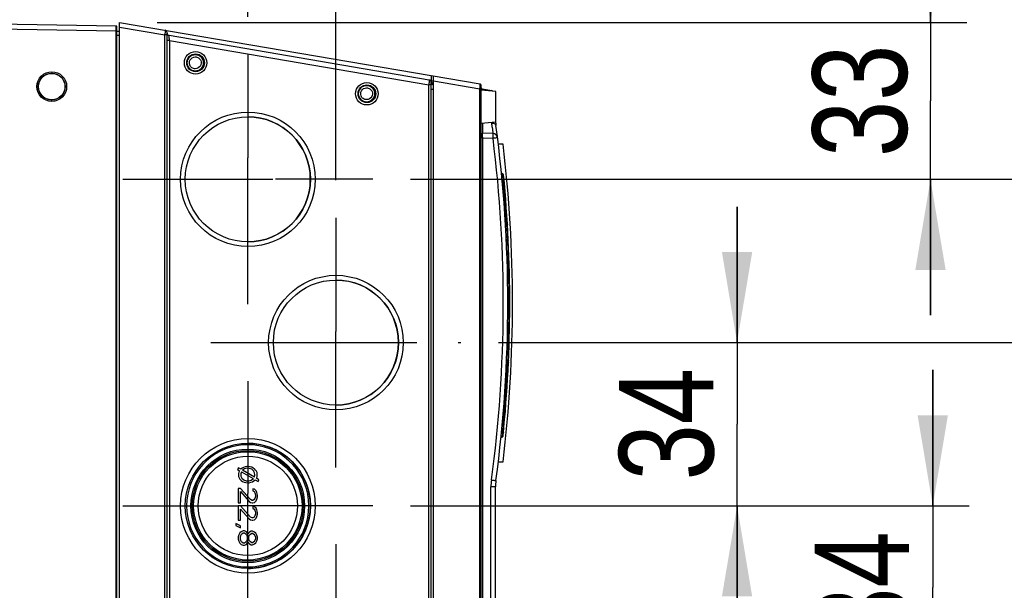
# Model space of a CAD drawing. Header units: inches. Extents: x 0 to 82.7, y 0 to 58.5.
# Tile 33 of 67: x 35.4 to 43.5, y 48.9 to 53.7. Entities that reach past the tile are written whole.
import ezdxf

# ---------------------------------------------------------------- set-up
doc = ezdxf.new("R2010")
doc.units = ezdxf.units.IN
doc.header["$LTSCALE"] = 4.547244
doc.header["$MEASUREMENT"] = 0
doc.linetypes.add('CENTER', pattern=[0.6, 0.375, -0.075, 0.075, -0.075])
doc.layers.get('0').update_dxf_attribs({"linetype": 'CONTINUOUS'})
doc.layers.add('DEFAULT_1', color=7, linetype='CENTER')
doc.styles.get("Standard").update_dxf_attribs({"font": 'txt', "width": 0.8})
doc.dimstyles.new('DIMSTYLE_1', dxfattribs={"dimtxt": 0.78125, "dimasz": 0.75, "dimexe": 0.18, "dimexo": 0.0625, "dimgap": 0.09, "dimtad": 1, "dimdec": 0, "dimzin": 4, "dimdsep": 46, "dimtxsty": 'STANDARD', "dimblk": '_FILLED', "dimblk1": '_FILLED', "dimblk2": '_FILLED', "dimcen": 0.09, "dimadec": 0, "dimazin": 0, "dimtfac": 1, "dimtdec": 0, "dimtofl": 0, "dimtmove": 0, "dimatfit": 3, "dimldrblk": '_FILLED', "dimfxl": 1, "dimtolj": 1, "dimtzin": 4, "dimarcsym": 0})

# ---------------------------------------------------------------- blocks, each defined once
blk = doc.blocks.new('_FILLED')
at = {"color": 0, "linetype": 'BYBLOCK'}
blk.add_solid([(0, 0), (-1, 0.167), (-1, -0.167)], dxfattribs=at)
blk = doc.blocks.new('*D15')
at = {"color": 7, "linetype": 'CONTINUOUS'}
for p, q in [((37.2451, 53.6804), (37.2451, 54.7572)), ((37.9734, 52.3287), (37.9734, 54.7572)), ((37.2451, 54.4572), (36.1201, 54.4572)), ((36.1201, 54.4572), (37.6092, 54.4572)), ((40.7919, 54.4572), (37.6092, 54.4572)), ((37.9734, 54.4572), (40.7919, 54.4572))]:
    blk.add_line(p, q, dxfattribs=at)
at = {"color": 7, "linetype": 'CONTINUOUS', "xscale": 0.75, "yscale": 0.75, "zscale": 0.75}
blk.add_blockref('_FILLED', (37.2451, 54.4572), dxfattribs=at)
at = {"color": 7, "linetype": 'CONTINUOUS', "xscale": 0.75, "yscale": 0.75, "zscale": 0.75, "rotation": 180}
blk.add_blockref('_FILLED', (37.9734, 54.4572), dxfattribs=at)
at = {"color": 7, "linetype": 'CONTINUOUS', "insert": (39.5419, 55.4338), "char_height": 0.78125, "width": 1.25, "attachment_point": 1, "line_spacing_factor": 0.9}
blk.add_mtext('18', dxfattribs=at)
blk = doc.blocks.new('*D16')
at = {"color": 7, "linetype": 'CONTINUOUS'}
for p, q in [((42.8934, 53.6336), (42.8934, 54.7586)), ((42.8934, 54.7586), (42.8934, 52.984)), ((36.4966, 53.6336), (43.1934, 53.6336)), ((42.8934, 51.2094), (42.8934, 52.984)), ((38.591, 52.3344), (43.1934, 52.3344)), ((42.8934, 52.3344), (42.8934, 51.2094))]:
    blk.add_line(p, q, dxfattribs=at)
at = {"color": 7, "linetype": 'CONTINUOUS', "xscale": 0.75, "yscale": 0.75, "zscale": 0.75}
for p, rotation in [((42.8934, 53.6336), 270), ((42.8934, 52.3344), 90)]:
    blk.add_blockref('_FILLED', p, dxfattribs=dict(at, rotation=rotation))
at = {"color": 7, "linetype": 'CONTINUOUS', "insert": (41.9169, 52.984), "char_height": 0.78125, "width": 1.25, "attachment_point": 2, "rotation": 90, "line_spacing_factor": 0.9}
blk.add_mtext('33', dxfattribs=at)
blk = doc.blocks.new('*D17')
at = {"color": 7, "linetype": 'CONTINUOUS'}
for p, q in [((44.5983, 52.3344), (44.5983, 53.4594)), ((44.5983, 53.4594), (44.5983, 51.6585)), ((38.591, 52.3344), (44.8983, 52.3344)), ((44.5983, 49.8577), (44.5983, 51.6585)), ((39.3193, 50.9827), (44.8983, 50.9827)), ((44.5983, 50.9827), (44.5983, 49.8577))]:
    blk.add_line(p, q, dxfattribs=at)
at = {"color": 7, "linetype": 'CONTINUOUS', "xscale": 0.75, "yscale": 0.75, "zscale": 0.75}
for p, rotation in [((44.5983, 52.3344), 270), ((44.5983, 50.9827), 90)]:
    blk.add_blockref('_FILLED', p, dxfattribs=dict(at, rotation=rotation))
at = {"color": 7, "linetype": 'CONTINUOUS', "insert": (43.6218, 51.6585), "char_height": 0.78125, "width": 1.25, "attachment_point": 2, "rotation": 90, "line_spacing_factor": 0.9}
blk.add_mtext('34', dxfattribs=at)
blk = doc.blocks.new('*D18')
at = {"color": 7, "linetype": 'CONTINUOUS'}
for p, q in [((41.2932, 50.9827), (41.2932, 52.1077)), ((41.2932, 52.1077), (41.2932, 50.3069)), ((39.3193, 50.9827), (41.5932, 50.9827)), ((41.2932, 48.506), (41.2932, 50.3069)), ((38.5913, 49.631), (41.5932, 49.631)), ((41.2932, 49.631), (41.2932, 48.506))]:
    blk.add_line(p, q, dxfattribs=at)
at = {"color": 7, "linetype": 'CONTINUOUS', "xscale": 0.75, "yscale": 0.75, "zscale": 0.75}
for p, rotation in [((41.2932, 50.9827), 270), ((41.2932, 49.631), 90)]:
    blk.add_blockref('_FILLED', p, dxfattribs=dict(at, rotation=rotation))
at = {"color": 7, "linetype": 'CONTINUOUS', "insert": (40.3166, 50.3069), "char_height": 0.78125, "width": 1.25, "attachment_point": 2, "rotation": 90, "line_spacing_factor": 0.9}
blk.add_mtext('34', dxfattribs=at)
blk = doc.blocks.new('*D19')
at = {"color": 7, "linetype": 'CONTINUOUS'}
for p, q in [((42.9121, 49.631), (42.9121, 50.756)), ((42.9121, 50.756), (42.9121, 48.9552)), ((38.5913, 49.631), (43.2121, 49.631)), ((42.9121, 47.1543), (42.9121, 48.9552)), ((39.3196, 48.2793), (43.2121, 48.2793)), ((42.9121, 48.2793), (42.9121, 47.1543))]:
    blk.add_line(p, q, dxfattribs=at)
at = {"color": 7, "linetype": 'CONTINUOUS', "xscale": 0.75, "yscale": 0.75, "zscale": 0.75}
for p, rotation in [((42.9121, 49.631), 270), ((42.9121, 48.2793), 90)]:
    blk.add_blockref('_FILLED', p, dxfattribs=dict(at, rotation=rotation))
at = {"color": 7, "linetype": 'CONTINUOUS', "insert": (41.9356, 48.9552), "char_height": 0.78125, "width": 1.25, "attachment_point": 2, "rotation": 90, "line_spacing_factor": 0.9}
blk.add_mtext('34', dxfattribs=at)
blk = doc.blocks.new('*D20')
at = {"color": 7, "linetype": 'CONTINUOUS'}
for p, q in [((44.6217, 48.2793), (44.6217, 49.4043)), ((44.6217, 49.4043), (44.6217, 47.6035)), ((39.3196, 48.2793), (44.9217, 48.2793)), ((44.6217, 45.8026), (44.6217, 47.6035)), ((38.591, 46.9276), (44.9217, 46.9276)), ((44.6217, 46.9276), (44.6217, 45.8026))]:
    blk.add_line(p, q, dxfattribs=at)
at = {"color": 7, "linetype": 'CONTINUOUS', "xscale": 0.75, "yscale": 0.75, "zscale": 0.75}
for p, rotation in [((44.6217, 48.2793), 270), ((44.6217, 46.9276), 90)]:
    blk.add_blockref('_FILLED', p, dxfattribs=dict(at, rotation=rotation))
at = {"color": 7, "linetype": 'CONTINUOUS', "insert": (43.6451, 47.6035), "char_height": 0.78125, "width": 1.25, "attachment_point": 2, "rotation": 90, "line_spacing_factor": 0.9}
blk.add_mtext('34', dxfattribs=at)

msp = doc.modelspace()

# ---------------------------------------------------------------- linework, layer by layer
at = {"color": 7, "linetype": 'CONTINUOUS'}
for p, q in [((36.1567, 53.602), (34.3436, 53.6336)), ((36.1567, 53.602), (36.1605, 53.6009)), ((36.1568, 53.5823), (36.1567, 53.6016)), ((36.1605, 44.1387), (36.1605, 53.6005)), ((36.1841, 44.106), (36.1841, 53.6336)), ((36.1841, 53.6336), (39.1665, 53.124)), ((34.3436, 53.5942), (36.1567, 53.5626)), ((36.1567, 53.5626), (36.1568, 53.5777)), ((36.1567, 44.1771), (36.1567, 53.5626)), ((36.1605, 53.5626), (36.1567, 53.5626)), ((36.1568, 53.5777), (36.1568, 53.5823)), ((36.1605, 53.5601), (36.1841, 53.5601)), ((36.1841, 53.5254), (36.1605, 53.5254)), ((36.1841, 53.594), (36.5591, 53.5299)), ((36.5591, 44.2097), (36.5591, 53.5299)), ((36.5778, 53.5299), (36.5591, 53.5299)), ((36.5778, 44.1899), (36.5778, 53.5494)), ((38.7465, 53.1564), (36.5942, 53.5242)), ((36.5957, 53.5041), (36.5942, 53.5238)), ((36.5974, 53.4837), (36.5778, 53.4837)), ((36.5965, 53.4943), (36.5957, 53.5041)), ((36.5974, 53.4837), (36.5965, 53.4943)), ((36.5974, 53.4837), (36.5974, 44.2559)), ((36.5974, 53.4837), (38.7434, 53.117)), ((35.6238, 53.2249), (35.6231, 53.2131)), ((38.7658, 53.1506), (38.7658, 53.1924)), ((38.7438, 53.1222), (38.7434, 53.117)), ((38.7434, 44.6226), (38.7434, 53.117)), ((38.7629, 53.117), (38.7434, 53.117)), ((38.7658, 53.1506), (38.7554, 53.1523)), ((38.7619, 53.1332), (38.7788, 53.1303)), ((38.7629, 44.6027), (38.7629, 53.137)), ((38.7657, 53.1204), (38.7629, 53.1209)), ((38.7691, 53.1497), (38.7658, 53.1506)), ((38.7678, 53.1362), (38.7668, 53.1385)), ((38.769, 53.1342), (38.7678, 53.1362)), ((38.7791, 53.1472), (38.7691, 53.1497)), ((38.7793, 53.1164), (38.7793, 53.1177)), ((38.7826, 44.5501), (38.7826, 53.1896)), ((38.7826, 53.15), (39.1651, 53.0846)), ((39.1763, 44.6273), (39.1763, 53.1123)), ((38.7824, 53.0777), (38.7629, 53.0777)), ((39.1651, 44.655), (39.1651, 53.0846)), ((39.1763, 53.0846), (39.1651, 53.0846)), ((39.2983, 53.0619), (39.1763, 53.0726)), ((39.1862, 53.0718), (39.186, 53.0809)), ((39.2616, 53.0683), (39.1861, 53.0812)), ((39.2983, 52.8077), (39.2983, 53.0619)), ((35.6238, 52.9793), (35.6231, 52.9911)), ((39.2983, 52.8077), (39.1763, 52.797)), ((39.1875, 52.798), (39.1875, 52.7189)), ((39.2742, 52.7131), (39.1875, 52.7177)), ((39.1875, 52.6783), (39.1763, 52.6783)), ((39.1875, 52.6783), (39.1875, 45.0613)), ((39.1875, 52.6783), (39.2742, 52.6738)), ((39.357, 52.6257), (39.3177, 52.6257)), ((37.2451, 52.1926), (37.2451, 52.512)), ((39.3538, 52.3811), (39.3437, 52.3848)), ((39.3543, 52.3804), (39.3538, 52.3811)), ((37.0596, 52.3344), (37.4518, 52.3344)), ((39.3462, 52.3611), (39.3561, 52.3575)), ((39.356, 52.368), (39.3553, 52.3761)), ((39.3561, 52.3575), (39.3585, 52.3299)), ((39.3607, 52.3046), (39.362, 52.2893)), ((39.3648, 52.2546), (39.3664, 52.2354)), ((39.377, 52.0898), (39.3783, 52.0698)), ((39.3783, 52.0698), (39.3796, 52.0506)), ((39.3796, 52.0506), (39.3807, 52.0326)), ((39.3826, 52.0007), (39.3834, 51.9872)), ((39.3834, 51.9872), (39.3857, 51.9478)), ((39.3771, 51.9447), (39.3857, 51.9478)), ((39.3869, 51.9487), (39.3874, 51.9393)), ((39.3874, 51.9393), (39.3883, 51.9233)), ((39.3883, 51.9233), (39.3903, 51.8833)), ((39.3927, 51.8348), (39.3829, 51.8351)), ((39.3903, 51.8833), (39.3915, 51.86)), ((39.3915, 51.86), (39.3916, 51.8578)), ((39.3916, 51.8578), (39.3917, 51.8555)), ((39.3917, 51.8555), (39.3926, 51.8366)), ((39.3926, 51.8366), (39.3927, 51.8348)), ((39.3934, 51.8315), (39.3927, 51.8348)), ((39.394, 51.8276), (39.3934, 51.8315)), ((39.3846, 51.8024), (39.3944, 51.7989)), ((39.3942, 51.7989), (39.3947, 51.8042)), ((39.3944, 51.7989), (39.3955, 51.7712)), ((39.3955, 51.7712), (39.396, 51.7594)), ((39.396, 51.7594), (39.3965, 51.7458)), ((39.3965, 51.7458), (39.397, 51.7305)), ((39.397, 51.7305), (39.3976, 51.7138)), ((39.3976, 51.7138), (39.3982, 51.6957)), ((39.3982, 51.6957), (39.3988, 51.6766)), ((39.3988, 51.6766), (39.3994, 51.6566)), ((39.3994, 51.6566), (39.4, 51.6361)), ((39.4, 51.6361), (39.4006, 51.6152)), ((39.4006, 51.6152), (39.4011, 51.5939)), ((39.4011, 51.5939), (39.4016, 51.5726)), ((39.4016, 51.5726), (39.402, 51.5517)), ((39.402, 51.5517), (39.4025, 51.5312)), ((39.4025, 51.5312), (39.4028, 51.5112)), ((39.4028, 51.5112), (39.4031, 51.492)), ((39.4031, 51.492), (39.4034, 51.474)), ((39.4034, 51.474), (39.4036, 51.4573)), ((39.4036, 51.4573), (39.4038, 51.4422)), ((39.4038, 51.4422), (39.404, 51.4286)), ((39.404, 51.4286), (39.4041, 51.4168)), ((39.4041, 51.4168), (39.4042, 51.407)), ((39.4042, 51.407), (39.4044, 51.3891)), ((39.3957, 51.386), (39.4044, 51.3891)), ((39.395, 51.2358), (39.4044, 51.2324)), ((39.4036, 51.1641), (39.4034, 51.1475)), ((39.4038, 51.1793), (39.4036, 51.1641)), ((39.404, 51.1929), (39.4038, 51.1793)), ((39.4041, 51.2047), (39.404, 51.1929)), ((39.4044, 51.2324), (39.4041, 51.2047)), ((37.9734, 50.9827), (37.9734, 51.0746)), ((39.4025, 51.0904), (39.402, 51.0699)), ((39.4028, 51.1103), (39.4025, 51.0904)), ((39.4006, 51.0065), (39.4, 50.9856)), ((39.4011, 51.0278), (39.4006, 51.0065)), ((39.4016, 51.049), (39.4011, 51.0278)), ((39.402, 51.0699), (39.4016, 51.049)), ((39.3982, 50.926), (39.3976, 50.908)), ((39.3988, 50.9452), (39.3982, 50.926)), ((39.3994, 50.9652), (39.3988, 50.9452)), ((39.4, 50.9856), (39.3994, 50.9652)), ((39.3951, 50.8406), (39.3945, 50.8238)), ((39.3955, 50.8505), (39.3951, 50.8406)), ((39.396, 50.8624), (39.3955, 50.8505)), ((39.3965, 50.8761), (39.396, 50.8624)), ((39.397, 50.8913), (39.3965, 50.8761)), ((39.3976, 50.908), (39.397, 50.8913)), ((39.3839, 50.7864), (39.39, 50.7866)), ((39.385, 50.8192), (39.3944, 50.8226)), ((39.39, 50.7866), (39.3927, 50.7867)), ((39.3927, 50.7867), (39.3926, 50.7849)), ((39.3949, 50.8127), (39.3943, 50.8217)), ((39.3945, 50.8238), (39.3944, 50.8226)), ((39.3771, 50.6769), (39.3857, 50.6737)), ((39.3857, 50.6737), (39.3834, 50.6344)), ((39.3891, 50.7121), (39.3868, 50.6728)), ((39.3834, 50.6344), (39.3826, 50.6209)), ((39.3783, 50.5521), (39.377, 50.5321)), ((39.3663, 50.3855), (39.3648, 50.3664)), ((39.3545, 50.2614), (39.3451, 50.2588)), ((39.3452, 50.2601), (39.3561, 50.2641)), ((39.3548, 50.2642), (39.3545, 50.2614)), ((39.3585, 50.2914), (39.3561, 50.2641)), ((39.3619, 50.3318), (39.3606, 50.3167)), ((39.3395, 50.1973), (39.35, 50.2011)), ((39.3421, 50.2269), (39.3498, 50.229)), ((39.3498, 50.229), (39.3528, 50.2298)), ((39.3528, 50.2298), (39.35, 50.2015)), ((39.3605, 50.2395), (39.3598, 50.2367)), ((37.1677, 49.9461), (37.1598, 49.9325)), ((37.1878, 49.9345), (37.1677, 49.9461)), ((39.3177, 49.9958), (39.357, 49.9958)), ((37.1598, 49.9325), (37.1773, 49.9223)), ((37.1935, 49.913), (37.2911, 49.8564)), ((37.3005, 49.8692), (37.2028, 49.9258)), ((37.3378, 49.8475), (37.3165, 49.8599)), ((37.1838, 49.775), (37.167, 49.775)), ((37.167, 49.775), (37.167, 49.6569)), ((37.2675, 49.6832), (37.1838, 49.775)), ((37.2876, 49.7718), (37.2876, 49.7554)), ((37.301, 49.7685), (37.2876, 49.7718)), ((37.307, 49.8472), (37.3301, 49.8338)), ((37.3301, 49.8338), (37.3378, 49.8475)), ((39.2944, 49.7881), (39.2571, 49.7881)), ((39.2571, 45.0649), (39.2571, 49.7881)), ((39.2944, 44.9323), (39.2944, 49.7881)), ((37.1838, 49.6569), (37.1838, 49.7488)), ((37.1838, 49.7488), (37.2575, 49.6668)), ((37.2453, 49.631), (37.2453, 49.733)), ((37.2876, 49.7554), (37.2977, 49.7488)), ((37.2977, 49.7488), (37.3044, 49.7389)), ((37.3044, 49.693), (37.2977, 49.6832)), ((37.3144, 49.7554), (37.301, 49.7685)), ((37.3044, 49.7389), (37.3077, 49.7225)), ((37.3077, 49.7094), (37.3044, 49.693)), ((37.3077, 49.7225), (37.3077, 49.7094)), ((37.3211, 49.7422), (37.3144, 49.7554)), ((37.3245, 49.7193), (37.3211, 49.7422)), ((37.3211, 49.6865), (37.3245, 49.7061)), ((37.3245, 49.7061), (37.3245, 49.7193)), ((37.167, 49.6569), (37.1838, 49.6569)), ((37.1838, 49.6307), (37.167, 49.6307)), ((37.167, 49.6307), (37.167, 49.5126)), ((37.3471, 49.631), (37.1838, 49.6307)), ((37.2675, 49.5388), (37.1838, 49.6307)), ((37.2575, 49.6668), (37.2675, 49.6602)), ((37.2809, 49.6766), (37.2675, 49.6832)), ((37.2675, 49.6602), (37.2809, 49.6569)), ((37.2876, 49.6766), (37.2809, 49.6766)), ((37.2809, 49.6569), (37.2876, 49.6569)), ((37.2977, 49.6832), (37.2876, 49.6766)), ((37.2876, 49.6569), (37.301, 49.6602)), ((37.2876, 49.6274), (37.2876, 49.611)), ((37.301, 49.6241), (37.2876, 49.6274)), ((37.2876, 49.611), (37.2977, 49.6044)), ((37.301, 49.6602), (37.3144, 49.6733)), ((37.3144, 49.611), (37.301, 49.6241)), ((37.3144, 49.6733), (37.3211, 49.6865)), ((37.3211, 49.5979), (37.3144, 49.611)), ((37.1838, 49.5126), (37.1838, 49.6044)), ((37.1838, 49.6044), (37.2575, 49.5224)), ((37.2809, 49.5323), (37.2675, 49.5388)), ((37.2876, 49.5323), (37.2809, 49.5323)), ((37.2977, 49.5388), (37.2876, 49.5323)), ((37.2977, 49.6044), (37.3044, 49.5946)), ((37.3044, 49.5487), (37.2977, 49.5388)), ((37.301, 49.5159), (37.3144, 49.529)), ((37.3044, 49.5946), (37.3077, 49.5782)), ((37.3077, 49.5651), (37.3044, 49.5487)), ((37.3077, 49.5782), (37.3077, 49.5651)), ((37.3144, 49.529), (37.3211, 49.5421)), ((37.3245, 49.5749), (37.3211, 49.5979)), ((37.3211, 49.5421), (37.3245, 49.5618)), ((37.3245, 49.5618), (37.3245, 49.5749)), ((37.1469, 49.4863), (37.1469, 49.4699)), ((37.1838, 49.4666), (37.1469, 49.4863)), ((37.1469, 49.4699), (37.1838, 49.4502)), ((37.167, 49.5126), (37.1838, 49.5126)), ((37.1838, 49.4502), (37.1838, 49.4666)), ((37.2575, 49.5224), (37.2675, 49.5159)), ((37.2675, 49.5159), (37.2809, 49.5126)), ((37.2809, 49.5126), (37.2876, 49.5126)), ((37.2876, 49.5126), (37.301, 49.5159)), ((37.1704, 49.3912), (37.167, 49.3748)), ((37.167, 49.3748), (37.167, 49.3551)), ((37.1804, 49.4076), (37.1704, 49.3912)), ((37.1905, 49.4174), (37.1804, 49.4076)), ((37.1838, 49.3715), (37.1871, 49.3846)), ((37.1838, 49.3584), (37.1838, 49.3715)), ((37.1871, 49.3846), (37.1938, 49.3977)), ((37.2072, 49.424), (37.1905, 49.4174)), ((37.1938, 49.3977), (37.2072, 49.4076)), ((37.2173, 49.424), (37.2072, 49.424)), ((37.2072, 49.4076), (37.2173, 49.4076)), ((37.234, 49.4174), (37.2173, 49.424)), ((37.2173, 49.4076), (37.2307, 49.3977)), ((37.2307, 49.3977), (37.2374, 49.3846)), ((37.2441, 49.4043), (37.234, 49.4174)), ((37.2374, 49.3846), (37.2407, 49.3715)), ((37.2407, 49.3715), (37.2407, 49.3584)), ((37.2474, 49.3977), (37.2441, 49.4043)), ((37.2508, 49.4043), (37.2474, 49.3977)), ((37.2608, 49.4141), (37.2508, 49.4043)), ((37.2541, 49.3715), (37.2575, 49.3846)), ((37.2541, 49.3584), (37.2541, 49.3715)), ((37.2575, 49.3846), (37.2675, 49.3977)), ((37.2742, 49.4207), (37.2608, 49.4141)), ((37.2675, 49.3977), (37.2776, 49.4043)), ((37.2843, 49.4207), (37.2742, 49.4207)), ((37.2776, 49.4043), (37.2843, 49.4043)), ((37.301, 49.4141), (37.2843, 49.4207)), ((37.2843, 49.4043), (37.2943, 49.3977)), ((37.2943, 49.3977), (37.3044, 49.3846)), ((37.3111, 49.4043), (37.301, 49.4141)), ((37.3044, 49.3846), (37.3077, 49.3715)), ((37.3077, 49.3715), (37.3077, 49.3584)), ((37.3211, 49.3879), (37.3111, 49.4043)), ((37.3245, 49.3715), (37.3211, 49.3879)), ((37.3245, 49.3584), (37.3245, 49.3715)), ((37.167, 49.3551), (37.1704, 49.3387)), ((37.1704, 49.3387), (37.1804, 49.3223)), ((37.1804, 49.3223), (37.1905, 49.3124)), ((37.1871, 49.3452), (37.1838, 49.3584)), ((37.1938, 49.3321), (37.1871, 49.3452)), ((37.1905, 49.3124), (37.2072, 49.3059)), ((37.2072, 49.3223), (37.1938, 49.3321)), ((37.2173, 49.3223), (37.2072, 49.3223)), ((37.2072, 49.3059), (37.2173, 49.3059)), ((37.2307, 49.3321), (37.2173, 49.3223)), ((37.2173, 49.3059), (37.234, 49.3124)), ((37.2374, 49.3452), (37.2307, 49.3321)), ((37.234, 49.3124), (37.2441, 49.3256)), ((37.2407, 49.3584), (37.2374, 49.3452)), ((37.2441, 49.3256), (37.2474, 49.3321)), ((37.2474, 49.3321), (37.2508, 49.3256)), ((37.2508, 49.3256), (37.2608, 49.3157)), ((37.2575, 49.3452), (37.2541, 49.3584)), ((37.2675, 49.3321), (37.2575, 49.3452)), ((37.2608, 49.3157), (37.2742, 49.3092)), ((37.2776, 49.3256), (37.2675, 49.3321)), ((37.2742, 49.3092), (37.2843, 49.3092)), ((37.2843, 49.3256), (37.2776, 49.3256)), ((37.2943, 49.3321), (37.2843, 49.3256)), ((37.2843, 49.3092), (37.301, 49.3157)), ((37.3044, 49.3452), (37.2943, 49.3321)), ((37.301, 49.3157), (37.3111, 49.3256)), ((37.3077, 49.3584), (37.3044, 49.3452)), ((37.3111, 49.3256), (37.3211, 49.342)), ((37.3211, 49.342), (37.3245, 49.3584))]:
    msp.add_line(p, q, dxfattribs=at)
msp.add_lwpolyline([(39.35, 50.2011), (39.3509, 50.2015), (39.353, 50.2028), (39.3548, 50.2044), (39.3562, 50.2065), (39.3572, 50.2087), (39.3577, 50.2111)], dxfattribs=at)
for centre, radius in [((36.8136, 53.299), 0.0932), ((36.8134, 53.299), 0.0735), ((35.6238, 53.1021), 0.1228), ((35.6231, 53.1021), 0.111), ((35.6231, 53.1021), 0.1096), ((38.2308, 53.0431), 0.0932), ((38.2307, 53.0431), 0.0735), ((37.2466, 52.3344), 0.5571), ((37.2462, 52.3344), 0.5177), ((37.9749, 50.9827), 0.5571), ((37.9746, 50.9827), 0.5177), ((37.2466, 49.631), 0.5571), ((37.2462, 49.631), 0.5177), ((37.2452, 49.631), 0.4702), ((37.2453, 49.631), 0.4591), ((37.2455, 49.631), 0.4484), ((37.2457, 49.631), 0.4114)]:
    msp.add_circle(centre, radius, dxfattribs=at)
for centre, radius, start, end in [((36.1566, 53.5941), 0.00787, 59.99993, 89), ((34.9742, 53.6631), 1.5905, 355.19799, 355.38312), ((36.5582, 53.5497), 0.0197, 0, 80.30262), ((36.5975, 53.5436), 0.0197, 180, 260.30262), ((36.811, 53.299), 0.0687, 135.00154, 224.99846), ((36.811, 53.299), 0.0687, 315.00154, 44.99846), ((38.7432, 53.137), 0.0197, 0.79527, 80.30262), ((38.7825, 53.1371), 0.0196, 180.79526, 260.37244), ((38.7986, 53.1468), 0.0331, 173.46273, 179.17338), ((38.7968, 53.1468), 0.0312, 179.13532, 184.94564), ((39.1645, 53.1123), 0.0118, 0, 80.30262), ((38.2283, 53.0431), 0.0687, 135.00154, 224.99846), ((38.2282, 53.0431), 0.0687, 315.00154, 44.99846), ((36.6124, 53.2125), 2.5559, 357.13165, 357.24746), ((39.1881, 53.0929), 0.0118, 180, 260.30262), ((39.255, 53.0295), 0.0394, 61.38905, 80.30262), ((37.245, 52.3344), 0.5177, 270.00252, 89.99748), ((39.5727, 52.8491), 0.3157, 188.15221, 189.0001), ((39.6881, 52.8334), 0.3937, 183.79271, 187.66406), ((39.2721, 52.6738), 0.0394, 7.1282, 87), ((28.3728, 51.3108), 11.0236, 352.33594, 7.66406), ((41.6894, 52.7174), 2.5023, 180.7773, 180.89512), ((28.3743, 51.3108), 10.9848, 352.33628, 7.12786), ((28.4121, 51.3108), 11.0236, 353.14912, 6.85088), ((39.3498, 52.37), 0.0118, 5.50288, 70), ((39.156, 52.3575), 0.2003, 1.54075, 3.02028), ((39.0425, 52.3545), 0.3138, 0.52756, 1.53024), ((28.3554, 51.3108), 11.0571, 354.29217, 5.50288), ((27.3352, 51.2839), 12.0687, 4.85133, 4.9719), ((27.172, 51.2696), 12.2326, 4.61823, 4.78169), ((27.1586, 51.2702), 12.2458, 3.83789, 4.52066), ((27.1912, 51.2723), 12.2132, 3.41917, 3.56888), ((39.2941, 51.8151), 0.1007, 4.60715, 7.09864), ((39.2683, 51.813), 0.1266, 2.51054, 4.63045), ((39.2753, 51.8118), 0.1196, 356.37334, 358.62366), ((39.255, 51.8123), 0.14, 358.59968, 2.55498), ((37.9734, 50.9827), 0.5177, 270.00252, 89.99748), ((27.9725, 51.3108), 11.4322, 359.60674, 0.3931), ((27.0567, 51.3268), 12.348, 358.9954, 359.16771), ((32.1424, 51.0996), 7.2571, 356.93943, 357.30667), ((29.934, 51.2043), 9.4679, 357.30172, 357.46129), ((27.2081, 51.3483), 12.1963, 356.2569, 356.58075), ((27.1849, 51.3494), 12.2195, 355.47572, 356.16485), ((27.3871, 51.3342), 12.0167, 355.21512, 355.38069), ((39.225, 50.2507), 0.13, 2.67796, 4.70002), ((27.0108, 51.3658), 12.3943, 355.02695, 355.14416), ((37.2452, 49.631), 0.5059, 95.00063, 264.99938), ((37.2453, 49.6322), 0.5047, 84.9818, 95.0182), ((37.2452, 49.6323), 0.5164, 84.98003, 89.99263), ((37.2452, 49.631), 0.5059, 275.00063, 84.99937), ((37.2453, 49.631), 0.5177, 275.00142, 84.99857), ((39.6906, 49.7881), 0.4336, 172.34034, 179.99578), ((39.6881, 49.7881), 0.3937, 172.33594, 180), ((37.2451, 49.6298), 0.5047, 264.9818, 275.0182), ((37.2452, 49.6297), 0.5164, 270.00737, 275.01997)]:
    msp.add_arc(centre, radius, start, end, dxfattribs=at)
for major_axis, ratio, start_param, end_param in [((0.0787, 0), 0.850032, 5.829248, 8.681662), ((0.0591, -0.0002), 0.900034, 5.900405, 8.670471), ((0.0787, 0), 0.850032, 2.623759, 5.603966), ((0.0591, 0), 0.8667, 2.658322, 5.587415)]:
    msp.add_ellipse((37.2458, 49.8892), major_axis=major_axis, ratio=ratio, start_param=start_param, end_param=end_param, dxfattribs=at)
for points, knots in [([(36.5615, 53.5691), (36.5623, 53.569), (36.5607, 53.5641), (36.5618, 53.5586), (36.5603, 53.5473), (36.5599, 53.5395), (36.5596, 53.535)], [0, 0, 0, 0, 0.074953, 0.286856, 0.608609, 1, 1, 1, 1]), ([(36.8112, 53.2499), (36.8015, 53.2499), (36.7816, 53.2558), (36.7687, 53.2721), (36.7652, 53.2811)], [0, 0, 0, 0, 0.500313, 1, 1, 1, 1]), ([(36.8105, 53.348), (36.8201, 53.348), (36.84, 53.3421), (36.8529, 53.3258), (36.8564, 53.3168)], [0, 0, 0, 0, 0.500313, 1, 1, 1, 1]), ([(38.7465, 53.1564), (38.7474, 53.1562), (38.7459, 53.1532), (38.7463, 53.1505), (38.7455, 53.1442), (38.7449, 53.1348), (38.7442, 53.1266), (38.7438, 53.1222)], [0, 0, 0, 0, 0.073998, 0.164136, 0.285977, 0.608155, 1, 1, 1, 1]), ([(39.1665, 53.124), (39.1673, 53.1238), (39.1655, 53.1189), (39.1669, 53.1135), (39.1657, 53.1021), (39.1655, 53.0942), (39.1653, 53.0898)], [0, 0, 0, 0, 0.074636, 0.286828, 0.608827, 1, 1, 1, 1]), ([(38.2277, 53.0921), (38.2374, 53.0921), (38.2573, 53.0862), (38.2701, 53.0699), (38.2737, 53.0609)], [0, 0, 0, 0, 0.500313, 1, 1, 1, 1]), ([(39.2619, 53.0651), (39.2619, 53.0659), (39.2619, 53.0667), (39.2619, 53.0683), (39.2616, 53.0683)], [0, 0, 0, 0, 0.727025, 1, 1, 1, 1]), ([(38.2284, 52.994), (38.2187, 52.994), (38.1989, 52.9999), (38.186, 53.0162), (38.1825, 53.0252)], [0, 0, 0, 0, 0.500313, 1, 1, 1, 1]), ([(39.2609, 52.7997), (39.2645, 52.7999), (39.2764, 52.7996), (39.2896, 52.7951), (39.2948, 52.7882)], [0, 0, 0, 0, 0.291306, 1, 1, 1, 1]), ([(39.2609, 52.7997), (39.2629, 52.7876), (39.2672, 52.7588), (39.272, 52.73), (39.2742, 52.7131)], [0, 0, 0, 0, 0.418421, 1, 1, 1, 1]), ([(39.2948, 52.7882), (39.2952, 52.7877), (39.296, 52.7865), (39.2966, 52.7853), (39.2969, 52.7847)], [0, 0, 0, 0, 0.508031, 1, 1, 1, 1]), ([(39.1874, 52.6835), (39.1873, 52.6876), (39.1874, 52.6988), (39.1867, 52.7102), (39.1874, 52.7173)], [0, 0, 0, 0, 0.362689, 1, 1, 1, 1]), ([(39.2742, 52.6738), (39.2744, 52.6788), (39.2747, 52.6878), (39.2755, 52.7008), (39.2742, 52.7071), (39.2752, 52.7131), (39.2742, 52.7131)], [0, 0, 0, 0, 0.381585, 0.705042, 0.921614, 1, 1, 1, 1]), ([(39.2969, 52.7847), (39.2971, 52.7841), (39.2975, 52.7828), (39.2978, 52.7816), (39.2979, 52.7809)], [0, 0, 0, 0, 0.504102, 1, 1, 1, 1]), ([(39.3112, 52.6787), (39.3112, 52.6784), (39.3097, 52.6787), (39.3082, 52.678), (39.3045, 52.6778), (39.2981, 52.6768), (39.2877, 52.6755), (39.2789, 52.6744), (39.2742, 52.6738)], [0, 0, 0, 0, 0.019201, 0.075348, 0.166524, 0.28977, 0.613983, 1, 1, 1, 1]), ([(39.3553, 52.3761), (39.3551, 52.377), (39.3549, 52.3784), (39.3545, 52.3798), (39.3543, 52.3804)], [0, 0, 0, 0, 0.604716, 1, 1, 1, 1]), ([(39.3927, 50.7867), (39.3932, 50.7885), (39.3947, 50.797), (39.3951, 50.8058), (39.3949, 50.8127)], [0, 0, 0, 0, 0.205959, 1, 1, 1, 1]), ([(39.4006, 50.8208), (39.4009, 50.8203), (39.4014, 50.8192), (39.4015, 50.818), (39.4015, 50.8174)], [0, 0, 0, 0, 0.511087, 1, 1, 1, 1]), ([(39.3545, 50.2614), (39.3556, 50.2612), (39.358, 50.2605), (39.3624, 50.2595), (39.3622, 50.2577)], [0, 0, 0, 0, 0.378263, 1, 1, 1, 1]), ([(39.3528, 50.2298), (39.3544, 50.2327), (39.3547, 50.2423), (39.3551, 50.2511), (39.3548, 50.2568)], [0, 0, 0, 0, 0.376266, 1, 1, 1, 1]), ([(39.2609, 49.8459), (39.2657, 49.8452), (39.2744, 49.844), (39.2848, 49.8427), (39.2913, 49.8416), (39.2949, 49.8413), (39.2964, 49.8406), (39.2979, 49.8408), (39.2979, 49.8406)], [0, 0, 0, 0, 0.385817, 0.70988, 0.833168, 0.924415, 0.980696, 1, 1, 1, 1])]:
    msp.add_open_spline(points, degree=3, knots=knots, dxfattribs=at)
for points in [[(36.5778, 53.5405), (36.5785, 53.5366), (36.5803, 53.5328), (36.5831, 53.53)], [(36.7624, 53.3475), (36.7748, 53.3599), (36.7935, 53.3676), (36.811, 53.3676)], [(36.811, 53.3676), (36.8285, 53.3676), (36.8471, 53.3599), (36.8595, 53.3475)], [(36.7652, 53.2811), (36.7601, 53.2941), (36.7613, 53.3106), (36.768, 53.3228)], [(36.768, 53.3228), (36.776, 53.3372), (36.794, 53.348), (36.8105, 53.348)], [(36.8536, 53.2751), (36.8456, 53.2608), (36.8276, 53.2499), (36.8112, 53.2499)], [(36.8564, 53.3168), (36.8615, 53.3038), (36.8604, 53.2873), (36.8536, 53.2751)], [(36.811, 53.2303), (36.7935, 53.2303), (36.7748, 53.238), (36.7624, 53.2504)], [(36.8595, 53.2504), (36.8471, 53.238), (36.8285, 53.2303), (36.811, 53.2303)], [(38.1797, 53.0916), (38.1921, 53.104), (38.2107, 53.1117), (38.2282, 53.1117)], [(38.2282, 53.1117), (38.2458, 53.1117), (38.2644, 53.104), (38.2768, 53.0916)], [(38.7629, 53.137), (38.7629, 53.135), (38.7632, 53.133), (38.7638, 53.1311)], [(38.7638, 53.1311), (38.7656, 53.1255), (38.7707, 53.1204), (38.7763, 53.1185)], [(38.7668, 53.1385), (38.7662, 53.1403), (38.7659, 53.1422), (38.7657, 53.1441)], [(38.7738, 53.1312), (38.7719, 53.1315), (38.7702, 53.1328), (38.769, 53.1342)], [(38.1825, 53.0252), (38.1774, 53.0382), (38.1785, 53.0547), (38.1853, 53.0669)], [(38.1853, 53.0669), (38.1933, 53.0813), (38.2113, 53.0921), (38.2277, 53.0921)], [(38.2737, 53.0609), (38.2788, 53.0479), (38.2776, 53.0314), (38.2709, 53.0192)], [(38.2282, 52.9744), (38.2107, 52.9744), (38.1921, 52.9821), (38.1797, 52.9945)], [(38.2768, 52.9945), (38.2644, 52.9821), (38.2458, 52.9744), (38.2282, 52.9744)], [(38.2709, 53.0192), (38.2629, 53.0049), (38.2449, 52.994), (38.2284, 52.994)], [(39.3638, 52.3475), (39.3634, 52.3517), (39.36, 52.356), (39.3561, 52.3575)], [(39.3934, 51.9596), (39.3937, 51.9549), (39.3901, 51.9494), (39.3857, 51.9478)], [(39.3927, 51.8348), (39.3964, 51.8338), (39.4003, 51.8302), (39.4005, 51.8264)], [(39.4022, 51.7883), (39.402, 51.7927), (39.3985, 51.7974), (39.3944, 51.7989)], [(39.4015, 51.8041), (39.4016, 51.8015), (39.3995, 51.7988), (39.3973, 51.7974)], [(39.4121, 51.4003), (39.4122, 51.3958), (39.4086, 51.3907), (39.4044, 51.3891)], [(39.4121, 51.2212), (39.4122, 51.2257), (39.4086, 51.2308), (39.4044, 51.2324)], [(39.4022, 50.8332), (39.402, 50.8289), (39.3985, 50.8241), (39.3944, 50.8226)], [(39.4005, 50.7951), (39.4003, 50.7913), (39.3964, 50.7877), (39.3927, 50.7867)], [(39.3973, 50.8242), (39.3986, 50.8233), (39.3998, 50.8222), (39.4006, 50.8208)], [(39.3934, 50.6619), (39.3937, 50.6666), (39.3901, 50.6721), (39.3857, 50.6737)], [(39.3638, 50.2741), (39.3634, 50.2699), (39.36, 50.2655), (39.3561, 50.2641)], [(39.3598, 50.2367), (39.3586, 50.2336), (39.3559, 50.2308), (39.3528, 50.2298)]]:
    msp.add_open_spline(points, degree=3, dxfattribs=at)
at = {"layer": 'DEFAULT_1', "color": 7, "linetype": 'CENTER'}
for p, q in [((37.2451, 53.3679), (37.2451, 52.512)), ((36.2116, 52.3344), (37.0596, 52.3344)), ((38.2785, 52.3344), (37.4748, 52.3344)), ((37.2451, 51.3009), (37.2451, 52.1926)), ((37.9734, 52.0162), (37.9734, 51.0746)), ((36.9399, 50.9827), (39.0068, 50.9827)), ((37.9734, 49.9492), (37.9734, 50.9827)), ((37.2453, 50.6645), (37.2453, 49.733)), ((36.2118, 49.631), (37.167, 49.6307)), ((37.1838, 49.6307), (37.1874, 49.631)), ((37.2453, 48.5975), (37.2453, 49.631)), ((38.2788, 49.631), (37.3471, 49.631)), ((37.9736, 49.3128), (37.9736, 48.4873))]:
    msp.add_line(p, q, dxfattribs=at)

# ---------------------------------------------------------------- dimensions: what is measured, and where the dimension line sits
at = {"color": 7, "linetype": 'CONTINUOUS'}
dim = msp.add_linear_dim(base=(37.9734, 54.4572), p1=(37.2451, 53.6804), p2=(37.9734, 52.3287), dimstyle='DIMSTYLE_1', dxfattribs=at)
dim.commit()
dim.dimension.update_dxf_attribs({"geometry": '*D15', "text_midpoint": (40.1669, 55.0431), "dimtype": 160})
for base, p1, p2, angle, picture, middle in [((42.8934, 53.6336), (38.591, 52.3344), (36.4966, 53.6336), 90, '*D16', (42.5876, 52.4252)), ((44.5983, 50.9827), (38.591, 52.3344), (39.3193, 50.9827), 270, '*D17', (44.2925, 51.0998)), ((41.2932, 49.631), (39.3193, 50.9827), (38.5913, 49.631), 270, '*D18', (40.9873, 49.7481)), ((42.9121, 48.2793), (38.5913, 49.631), (39.3196, 48.2793), 270, '*D19', (42.6062, 48.3964)), ((44.6217, 46.9276), (39.3196, 48.2793), (38.591, 46.9276), 270, '*D20', (44.3158, 47.0447))]:
    dim = msp.add_linear_dim(base=base, p1=p1, p2=p2, angle=angle, dimstyle='DIMSTYLE_1', dxfattribs=at)
    dim.commit()
    dim.dimension.update_dxf_attribs({"geometry": picture, "text_midpoint": middle, "dimtype": 160})

doc.saveas('drawing.dxf')
